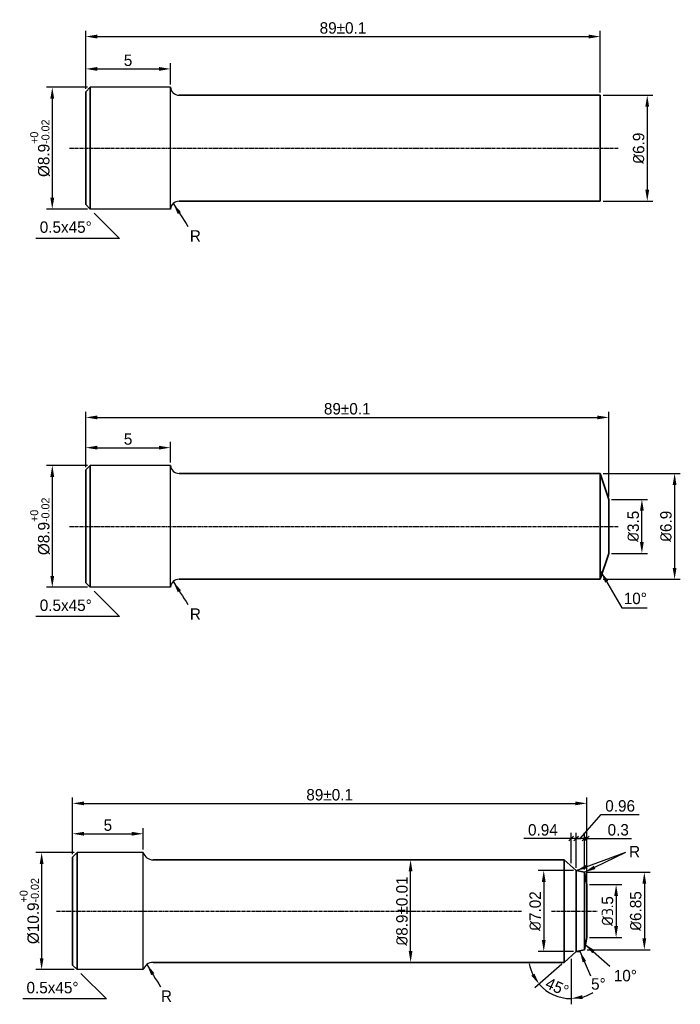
# Model space of a CAD drawing. Header units: millimetres. Extents: x 803 to 2752, y -982 to 289.
# Tile 21 of 22: x 2366 to 2510, y -274 to -58. Entities that reach past the tile are written whole.
import ezdxf

# ---------------------------------------------------------------- set-up
doc = ezdxf.new("R2010")
doc.units = ezdxf.units.MM
doc.linetypes.add('CENTER2', pattern=[1.125, 0.75, -0.125, 0.125, -0.125])
for name, color, linetype, lineweight in [('中心线', 1, 'CENTER2', 25), ('标注线', 3, 'Continuous', 30), ('粗实线', 7, 'Continuous', 35)]:
    doc.layers.add(name, color=color, linetype=linetype, lineweight=lineweight)
doc.dimstyles.new('ISO-25', dxfattribs={"dimtxt": 2.5, "dimasz": 2.5, "dimexe": 1.25, "dimexo": 0.625, "dimtad": 1, "dimdsep": 46, "dimtxsty": 'Standard', "dimcen": 2.5, "dimadec": 0, "dimazin": 0, "dimtfac": 1, "dimtmove": 0, "dimatfit": 3, "dimfxl": 1, "dimarcsym": 0})
doc.dimstyles.new('ISO-25$0', dxfattribs={"dimtxt": 2.5, "dimasz": 2.5, "dimexe": 1.25, "dimexo": 0.625, "dimgap": 1, "dimtad": 1, "dimtoh": 1, "dimtxsty": 'Standard', "dimcen": 2.5, "dimadec": 0, "dimazin": 0, "dimtfac": 1, "dimtofl": 0, "dimtmove": 0, "dimatfit": 3, "dimfxl": 1, "dimarcsym": 0})
doc.dimstyles.new('水平标注', dxfattribs={"dimtxt": 2.5, "dimasz": 2.5, "dimexe": 1.25, "dimexo": 0.625, "dimtad": 1, "dimtih": 1, "dimtoh": 1, "dimdsep": 46, "dimtxsty": 'Standard', "dimcen": -8, "dimadec": 0, "dimazin": 0, "dimtfac": 1, "dimtmove": 0, "dimatfit": 3, "dimfxl": 1, "dimarcsym": 0})

# ---------------------------------------------------------------- blocks, each defined once
blk = doc.blocks.new('*D194')
at = {"layer": 'Defpoints', "color": 0, "transparency": 16777216}
for p in [(2494.65, -163.31), (2501.9, -163.31), (2494.65, -175.12)]:
    blk.add_point(p, dxfattribs=at)
at = {"layer": '标注线', "color": 0, "lineweight": -2, "transparency": 16777216}
for p, q in [((2495.27, -163.31), (2503.15, -163.31)), ((2501.9, -172.62), (2501.9, -165.81)), ((2495.27, -175.12), (2503.15, -175.12))]:
    blk.add_line(p, q, dxfattribs=at)
at = {"layer": '标注线', "color": 0, "transparency": 16777216}
for points in [[(2501.48, -165.81), (2502.32, -165.81), (2501.9, -163.31)], [(2501.48, -172.62), (2502.32, -172.62), (2501.9, -175.12)]]:
    blk.add_solid(points, dxfattribs=at)
at = {"layer": '标注线', "color": 0, "transparency": 16777216, "insert": (2500.02, -169.21), "char_height": 2.5, "attachment_point": 5, "rotation": 90}
blk.add_mtext('{\\fISOCPEUR|b0|i0|c134|p34;%%C}3.5', dxfattribs=at)
blk = doc.blocks.new('*D195')
at = {"layer": 'Defpoints', "color": 0, "transparency": 16777216}
for p in [(2494.65, -145.38), (2380.27, -156.88), (2494.65, -163.31)]:
    blk.add_point(p, dxfattribs=at)
at = {"layer": '标注线', "color": 0, "lineweight": -2, "transparency": 16777216}
for p, q in [((2380.27, -156.26), (2380.27, -144.13)), ((2494.65, -162.69), (2494.65, -144.13)), ((2382.77, -145.38), (2492.15, -145.38))]:
    blk.add_line(p, q, dxfattribs=at)
at = {"layer": '标注线', "color": 0, "transparency": 16777216}
for points in [[(2382.77, -144.97), (2382.77, -145.8), (2380.27, -145.38)], [(2492.15, -144.97), (2492.15, -145.8), (2494.65, -145.38)]]:
    blk.add_solid(points, dxfattribs=at)
at = {"layer": '标注线', "color": 0, "transparency": 16777216, "insert": (2437.46, -143.51), "char_height": 2.5, "attachment_point": 5}
blk.add_mtext('89%%P0.1 ', dxfattribs=at)
blk = doc.blocks.new('*D196')
at = {"layer": 'Defpoints', "color": 0, "transparency": 16777216}
for p in [(2381.27, -155.88), (2372.95, -182.54), (2381.27, -182.54)]:
    blk.add_point(p, dxfattribs=at)
at = {"layer": '标注线', "color": 0, "lineweight": -2, "transparency": 16777216}
for p, q in [((2380.65, -155.88), (2371.7, -155.88)), ((2372.95, -158.38), (2372.95, -180.04)), ((2380.65, -182.54), (2371.7, -182.54))]:
    blk.add_line(p, q, dxfattribs=at)
at = {"layer": '标注线', "color": 0, "transparency": 16777216}
for points in [[(2372.53, -158.38), (2373.37, -158.38), (2372.95, -155.88)], [(2372.53, -180.04), (2373.37, -180.04), (2372.95, -182.54)]]:
    blk.add_solid(points, dxfattribs=at)
at = {"layer": '标注线', "color": 0, "transparency": 16777216, "insert": (2370.28, -169.21), "char_height": 2.5, "attachment_point": 5, "rotation": 90}
blk.add_mtext('%%C8.9{\\H0.7x;\\S+0^ -0.02;}', dxfattribs=at)
blk = doc.blocks.new('*D197')
at = {"layer": 'Defpoints', "color": 0, "transparency": 16777216}
for p in [(2378.38, -240.55), (2370.62, -266.18), (2378.37, -266.18)]:
    blk.add_point(p, dxfattribs=at)
at = {"layer": '标注线', "color": 0, "lineweight": -2, "transparency": 16777216}
for p, q in [((2377.75, -240.55), (2369.37, -240.55)), ((2370.62, -243.05), (2370.62, -263.68)), ((2377.75, -266.18), (2369.37, -266.18))]:
    blk.add_line(p, q, dxfattribs=at)
at = {"layer": '标注线', "color": 0, "transparency": 16777216}
for points in [[(2370.21, -243.05), (2371.04, -243.05), (2370.62, -240.55)], [(2370.21, -263.68), (2371.04, -263.68), (2370.62, -266.18)]]:
    blk.add_solid(points, dxfattribs=at)
at = {"layer": '标注线', "color": 0, "transparency": 16777216, "insert": (2367.96, -253.37), "char_height": 2.5, "attachment_point": 5, "rotation": 90}
blk.add_mtext('%%C10.9{\\H0.7x;\\S+0^ -0.02;}', dxfattribs=at)
blk = doc.blocks.new('*D198')
at = {"layer": 'Defpoints', "color": 0, "transparency": 16777216}
for p in [(2489.85, -229.81), (2377.38, -241.55), (2489.85, -247.59)]:
    blk.add_point(p, dxfattribs=at)
at = {"layer": '标注线', "color": 0, "lineweight": -2, "transparency": 16777216}
for p, q in [((2377.38, -240.93), (2377.38, -228.56)), ((2379.88, -229.81), (2487.35, -229.81)), ((2489.85, -246.97), (2489.85, -228.56))]:
    blk.add_line(p, q, dxfattribs=at)
at = {"layer": '标注线', "color": 0, "transparency": 16777216}
for points in [[(2379.88, -229.4), (2379.88, -230.23), (2377.38, -229.81)], [(2487.35, -229.4), (2487.35, -230.23), (2489.85, -229.81)]]:
    blk.add_solid(points, dxfattribs=at)
at = {"layer": '标注线', "color": 0, "transparency": 16777216, "insert": (2433.61, -227.94), "char_height": 2.5, "attachment_point": 5}
blk.add_mtext('89%%P0.1', dxfattribs=at)
blk = doc.blocks.new('*D199')
at = {"layer": 'Defpoints', "color": 0, "transparency": 16777216}
for p in [(2489.85, -247.59), (2489.85, -259.15), (2496.26, -259.15)]:
    blk.add_point(p, dxfattribs=at)
at = {"layer": '标注线', "color": 0, "lineweight": -2, "transparency": 16777216}
for p, q in [((2490.48, -247.59), (2497.51, -247.59)), ((2496.26, -250.09), (2496.26, -256.65)), ((2490.48, -259.15), (2497.51, -259.15))]:
    blk.add_line(p, q, dxfattribs=at)
at = {"layer": '标注线', "color": 0, "transparency": 16777216}
for points in [[(2495.85, -250.09), (2496.68, -250.09), (2496.26, -247.59)], [(2495.85, -256.65), (2496.68, -256.65), (2496.26, -259.15)]]:
    blk.add_solid(points, dxfattribs=at)
at = {"layer": '标注线', "color": 0, "transparency": 16777216, "insert": (2494.39, -253.37), "char_height": 2.5, "attachment_point": 5, "rotation": 90}
blk.add_mtext('{\\fISOCPEUR|b0|i0|c134|p34;%%C3.}5', dxfattribs=at)
blk = doc.blocks.new('*D200')
at = {"layer": 'Defpoints', "color": 0, "transparency": 16777216}
for p in [(2489.33, -244.89), (2489.33, -261.85), (2502.44, -261.85)]:
    blk.add_point(p, dxfattribs=at)
at = {"layer": '标注线', "color": 0, "lineweight": -2, "transparency": 16777216}
for p, q in [((2489.95, -244.89), (2503.69, -244.89)), ((2502.44, -247.39), (2502.44, -259.35)), ((2489.95, -261.85), (2503.69, -261.85))]:
    blk.add_line(p, q, dxfattribs=at)
at = {"layer": '标注线', "color": 0, "transparency": 16777216}
for points in [[(2502.02, -247.39), (2502.85, -247.39), (2502.44, -244.89)], [(2502.02, -259.35), (2502.85, -259.35), (2502.44, -261.85)]]:
    blk.add_solid(points, dxfattribs=at)
at = {"layer": '标注线', "color": 0, "transparency": 16777216, "insert": (2500.56, -253.37), "char_height": 2.5, "attachment_point": 5, "rotation": 90}
blk.add_mtext('{\\fISOCPEUR|b0|i0|c134|p34;%%C}6.85', dxfattribs=at)
blk = doc.blocks.new('*D201')
at = {"layer": 'Defpoints', "color": 0, "transparency": 16777216}
for p in [(2487.54, -244.5), (2480.44, -262.23), (2487.54, -262.23)]:
    blk.add_point(p, dxfattribs=at)
at = {"layer": '标注线', "color": 0, "lineweight": -2, "transparency": 16777216}
for p, q in [((2486.92, -244.5), (2479.19, -244.5)), ((2480.44, -247), (2480.44, -259.73)), ((2486.92, -262.23), (2479.19, -262.23))]:
    blk.add_line(p, q, dxfattribs=at)
at = {"layer": '标注线', "color": 0, "transparency": 16777216}
for points in [[(2480.02, -247), (2480.86, -247), (2480.44, -244.5)], [(2480.02, -259.73), (2480.86, -259.73), (2480.44, -262.23)]]:
    blk.add_solid(points, dxfattribs=at)
at = {"layer": '标注线', "color": 0, "transparency": 16777216, "insert": (2478.57, -253.37), "char_height": 2.5, "attachment_point": 5, "rotation": 90}
blk.add_mtext('{\\fISOCPEUR|b0|i0|c134|p34;%%C}7.02', dxfattribs=at)
blk = doc.blocks.new('_Oblique')
at = {"color": 0, "linetype": 'ByBlock', "lineweight": -2}
blk.add_line((-0.5, -0.5), (0.5, 0.5), dxfattribs=at)
blk = doc.blocks.new('*D202')
at = {"layer": 'Defpoints', "color": 0, "transparency": 16777216}
for p in [(2489.33, -237.48), (2489.33, -244.89), (2489.85, -247.59)]:
    blk.add_point(p, dxfattribs=at)
at = {"layer": '标注线', "color": 0, "lineweight": -2, "transparency": 16777216}
for p, q in [((2489.33, -244.27), (2489.33, -236.23)), ((2489.85, -246.97), (2489.85, -236.23)), ((2489.33, -237.48), (2488.33, -237.48)), ((2489.33, -237.48), (2489.85, -237.48)), ((2489.85, -237.48), (2499.65, -237.48))]:
    blk.add_line(p, q, dxfattribs=at)
blk.add_blockref('_Oblique', (2489.33, -237.48), dxfattribs=at)
at = {"layer": '标注线', "color": 0, "lineweight": -2, "transparency": 16777216, "rotation": 180}
blk.add_blockref('_Oblique', (2489.85, -237.48), dxfattribs=at)
at = {"layer": '标注线', "color": 0, "transparency": 16777216, "insert": (2496.73, -235.61), "char_height": 2.5, "attachment_point": 5}
blk.add_mtext('0.3 ', dxfattribs=at)
blk = doc.blocks.new('*D203')
at = {"layer": 'Defpoints', "color": 0, "transparency": 16777216}
for p in [(2487.54, -237.49), (2487.54, -244.5), (2489.33, -244.89)]:
    blk.add_point(p, dxfattribs=at)
at = {"layer": '标注线', "color": 0, "lineweight": -2, "transparency": 16777216}
for p, q in [((2488.44, -237.49), (2492.99, -232.25)), ((2492.99, -232.25), (2501.32, -232.25)), ((2487.54, -243.88), (2487.54, -236.24)), ((2489.33, -244.27), (2489.33, -236.24)), ((2489.33, -237.49), (2487.54, -237.49))]:
    blk.add_line(p, q, dxfattribs=at)
at = {"layer": '标注线', "color": 0, "lineweight": -2, "transparency": 16777216, "rotation": 180}
blk.add_blockref('_Oblique', (2487.54, -237.49), dxfattribs=at)
at = {"layer": '标注线', "color": 0, "lineweight": -2, "transparency": 16777216}
blk.add_blockref('_Oblique', (2489.33, -237.49), dxfattribs=at)
at = {"layer": '标注线', "color": 0, "transparency": 16777216, "insert": (2497.15, -230.38), "char_height": 2.5, "attachment_point": 5}
blk.add_mtext('0.96', dxfattribs=at)
blk = doc.blocks.new('*D170')
at = {"layer": 'Defpoints', "color": 0, "transparency": 16777216}
for p in [(2486.42, -237.49), (2486.42, -243.51), (2487.54, -244.5)]:
    blk.add_point(p, dxfattribs=at)
at = {"layer": '标注线', "color": 0, "lineweight": -2, "transparency": 16777216}
for p, q in [((2486.42, -242.89), (2486.42, -236.24)), ((2487.54, -243.88), (2487.54, -236.24)), ((2486.42, -237.49), (2476.09, -237.49)), ((2487.54, -237.49), (2486.42, -237.49)), ((2487.54, -237.49), (2488.54, -237.49))]:
    blk.add_line(p, q, dxfattribs=at)
blk.add_blockref('_Oblique', (2486.42, -237.49), dxfattribs=at)
at = {"layer": '标注线', "color": 0, "lineweight": -2, "transparency": 16777216, "rotation": 180}
blk.add_blockref('_Oblique', (2487.54, -237.49), dxfattribs=at)
at = {"layer": '标注线', "color": 0, "transparency": 16777216, "insert": (2480.25, -235.62), "char_height": 2.5, "attachment_point": 5}
blk.add_mtext('0.94', dxfattribs=at)
blk = doc.blocks.new('*D204')
at = {"layer": 'Defpoints', "color": 0, "transparency": 16777216}
for p in [(2486.42, -243.51), (2487.54, -262.23), (2484.88, -264.58), (2486.42, -263.23), (2481.44, -271.07)]:
    blk.add_point(p, dxfattribs=at)
at = {"layer": '标注线', "color": 0, "lineweight": -2, "transparency": 16777216}
for p, q in [((2486.42, -263.85), (2486.42, -273.76)), ((2484.41, -265), (2478.51, -270.19))]:
    blk.add_line(p, q, dxfattribs=at)
for start, end in [(190.4626, 205.9297), (221.3968, 270), (285.4671, 300.9341)]:
    blk.add_arc((2486.42, -263.23), 9.29, start, end, dxfattribs=at)
at = {"layer": '标注线', "color": 0, "transparency": 16777216}
for points in [[(2478.41, -267.06), (2477.72, -267.52), (2479.45, -269.37)], [(2488.95, -272.59), (2488.84, -271.77), (2486.42, -272.51)]]:
    blk.add_solid(points, dxfattribs=at)
at = {"layer": '标注线', "color": 0, "transparency": 16777216, "insert": (2483.37, -269.98), "char_height": 2.5, "attachment_point": 5, "rotation": 335.6984}
blk.add_mtext('45%%D', dxfattribs=at)
blk = doc.blocks.new('*D224')
at = {"layer": 'Defpoints', "color": 0, "transparency": 16777216}
for p in [(2392.85, -236.46), (2392.85, -240.55), (2377.38, -241.55)]:
    blk.add_point(p, dxfattribs=at)
at = {"layer": '标注线', "color": 0, "lineweight": -2, "transparency": 16777216}
for p, q in [((2377.38, -240.93), (2377.38, -235.21)), ((2379.88, -236.46), (2390.35, -236.46)), ((2392.85, -239.93), (2392.85, -235.21))]:
    blk.add_line(p, q, dxfattribs=at)
at = {"layer": '标注线', "color": 0, "transparency": 16777216}
for points in [[(2379.88, -236.04), (2379.88, -236.87), (2377.38, -236.46)], [(2390.35, -236.04), (2390.35, -236.87), (2392.85, -236.46)]]:
    blk.add_solid(points, dxfattribs=at)
at = {"layer": '标注线', "color": 0, "transparency": 16777216, "insert": (2385.11, -234.58), "char_height": 2.5, "attachment_point": 5}
blk.add_mtext('5', dxfattribs=at)
blk = doc.blocks.new('*D225')
at = {"layer": 'Defpoints', "color": 0, "transparency": 16777216}
for p in [(2451.27, -242.16), (2451.32, -242.16), (2451.27, -264.58)]:
    blk.add_point(p, dxfattribs=at)
at = {"layer": '标注线', "color": 0, "lineweight": -2, "transparency": 16777216}
for p, q in [((2451.9, -242.16), (2452.57, -242.16)), ((2451.32, -262.08), (2451.32, -244.66)), ((2451.9, -264.58), (2452.57, -264.58))]:
    blk.add_line(p, q, dxfattribs=at)
at = {"layer": '标注线', "color": 0, "transparency": 16777216}
for points in [[(2450.9, -244.66), (2451.73, -244.66), (2451.32, -242.16)], [(2450.9, -262.08), (2451.73, -262.08), (2451.32, -264.58)]]:
    blk.add_solid(points, dxfattribs=at)
at = {"layer": '标注线', "color": 0, "transparency": 16777216, "insert": (2449.44, -253.37), "char_height": 2.5, "attachment_point": 5, "rotation": 90}
blk.add_mtext('{\\fISOCPEUR|b0|i0|c134|p34;%%C}8.9%%P0.01', dxfattribs=at)
blk = doc.blocks.new('*D226')
at = {"layer": 'Defpoints', "color": 0, "transparency": 16777216}
for p in [(2398.79, -152), (2380.27, -156.88), (2398.79, -155.88)]:
    blk.add_point(p, dxfattribs=at)
at = {"layer": '标注线', "color": 0, "lineweight": -2, "transparency": 16777216}
for p, q in [((2380.27, -156.26), (2380.27, -150.75)), ((2398.79, -155.26), (2398.79, -150.75)), ((2382.77, -152), (2396.29, -152))]:
    blk.add_line(p, q, dxfattribs=at)
at = {"layer": '标注线', "color": 0, "transparency": 16777216}
for points in [[(2382.77, -151.58), (2382.77, -152.41), (2380.27, -152)], [(2396.29, -151.58), (2396.29, -152.41), (2398.79, -152)]]:
    blk.add_solid(points, dxfattribs=at)
at = {"layer": '标注线', "color": 0, "transparency": 16777216, "insert": (2389.53, -150.12), "char_height": 2.5, "attachment_point": 5}
blk.add_mtext('5', dxfattribs=at)
blk = doc.blocks.new('*D227')
at = {"layer": 'Defpoints', "color": 0, "transparency": 16777216}
for p in [(2492.78, -157.63), (2492.78, -180.8), (2509.06, -180.8)]:
    blk.add_point(p, dxfattribs=at)
at = {"layer": '标注线', "color": 0, "lineweight": -2, "transparency": 16777216}
for p, q in [((2493.4, -157.63), (2510.31, -157.63)), ((2509.06, -160.13), (2509.06, -178.3)), ((2493.4, -180.8), (2510.31, -180.8))]:
    blk.add_line(p, q, dxfattribs=at)
at = {"layer": '标注线', "color": 0, "transparency": 16777216}
for points in [[(2508.64, -160.13), (2509.47, -160.13), (2509.06, -157.63)], [(2508.64, -178.3), (2509.47, -178.3), (2509.06, -180.8)]]:
    blk.add_solid(points, dxfattribs=at)
at = {"layer": '标注线', "color": 0, "transparency": 16777216, "insert": (2507.18, -169.21), "char_height": 2.5, "attachment_point": 5, "rotation": 90}
blk.add_mtext('{\\fISOCPEUR|b0|i0|c134|p34;%%C}6.9', dxfattribs=at)
blk = doc.blocks.new('*D228')
at = {"layer": 'Defpoints', "color": 0, "transparency": 16777216}
for p in [(2492.78, -62.07), (2380.27, -74.17), (2492.78, -74.91)]:
    blk.add_point(p, dxfattribs=at)
at = {"layer": '标注线', "color": 0, "lineweight": -2, "transparency": 16777216}
for p, q in [((2380.27, -73.54), (2380.27, -60.82)), ((2382.77, -62.07), (2490.28, -62.07)), ((2492.78, -74.29), (2492.78, -60.82))]:
    blk.add_line(p, q, dxfattribs=at)
at = {"layer": '标注线', "color": 0, "transparency": 16777216}
for points in [[(2382.77, -61.65), (2382.77, -62.49), (2380.27, -62.07)], [(2490.28, -61.65), (2490.28, -62.49), (2492.78, -62.07)]]:
    blk.add_solid(points, dxfattribs=at)
at = {"layer": '标注线', "color": 0, "transparency": 16777216, "insert": (2436.53, -60.2), "char_height": 2.5, "attachment_point": 5}
blk.add_mtext('89%%P0.1 ', dxfattribs=at)
blk = doc.blocks.new('*D229')
at = {"layer": 'Defpoints', "color": 0, "transparency": 16777216}
for p in [(2381.27, -73.17), (2372.95, -99.83), (2381.27, -99.83)]:
    blk.add_point(p, dxfattribs=at)
at = {"layer": '标注线', "color": 0, "lineweight": -2, "transparency": 16777216}
for p, q in [((2380.65, -73.17), (2371.7, -73.17)), ((2372.95, -75.67), (2372.95, -97.33)), ((2380.65, -99.83), (2371.7, -99.83))]:
    blk.add_line(p, q, dxfattribs=at)
at = {"layer": '标注线', "color": 0, "transparency": 16777216}
for points in [[(2372.53, -75.67), (2373.37, -75.67), (2372.95, -73.17)], [(2372.53, -97.33), (2373.37, -97.33), (2372.95, -99.83)]]:
    blk.add_solid(points, dxfattribs=at)
at = {"layer": '标注线', "color": 0, "transparency": 16777216, "insert": (2370.28, -86.5), "char_height": 2.5, "attachment_point": 5, "rotation": 90}
blk.add_mtext('%%C8.9{\\H0.7x;\\S+0^ -0.02;}', dxfattribs=at)
blk = doc.blocks.new('*D230')
at = {"layer": 'Defpoints', "color": 0, "transparency": 16777216}
for p in [(2398.79, -69.15), (2398.79, -73.17), (2380.27, -74.17)]:
    blk.add_point(p, dxfattribs=at)
at = {"layer": '标注线', "color": 0, "lineweight": -2, "transparency": 16777216}
for p, q in [((2380.27, -73.54), (2380.27, -67.9)), ((2398.79, -72.54), (2398.79, -67.9)), ((2382.77, -69.15), (2396.29, -69.15))]:
    blk.add_line(p, q, dxfattribs=at)
at = {"layer": '标注线', "color": 0, "transparency": 16777216}
for points in [[(2382.77, -68.73), (2382.77, -69.56), (2380.27, -69.15)], [(2396.29, -68.73), (2396.29, -69.56), (2398.79, -69.15)]]:
    blk.add_solid(points, dxfattribs=at)
at = {"layer": '标注线', "color": 0, "transparency": 16777216, "insert": (2389.53, -67.27), "char_height": 2.5, "attachment_point": 5}
blk.add_mtext('5', dxfattribs=at)
blk = doc.blocks.new('*D231')
at = {"layer": 'Defpoints', "color": 0, "transparency": 16777216}
for p in [(2492.78, -74.91), (2492.78, -98.08), (2503.07, -98.08)]:
    blk.add_point(p, dxfattribs=at)
at = {"layer": '标注线', "color": 0, "lineweight": -2, "transparency": 16777216}
for p, q in [((2493.4, -74.91), (2504.32, -74.91)), ((2503.07, -77.41), (2503.07, -95.58)), ((2493.4, -98.08), (2504.32, -98.08))]:
    blk.add_line(p, q, dxfattribs=at)
at = {"layer": '标注线', "color": 0, "transparency": 16777216}
for points in [[(2502.66, -77.41), (2503.49, -77.41), (2503.07, -74.91)], [(2502.66, -95.58), (2503.49, -95.58), (2503.07, -98.08)]]:
    blk.add_solid(points, dxfattribs=at)
at = {"layer": '标注线', "color": 0, "transparency": 16777216, "insert": (2501.2, -86.5), "char_height": 2.5, "attachment_point": 5, "rotation": 90}
blk.add_mtext('{\\fISOCPEUR|b0|i0|c134|p34;%%C}6.9', dxfattribs=at)

msp = doc.modelspace()

# ---------------------------------------------------------------- linework, layer by layer
for p, q in [((2398.7871, -73.166), (2381.2734, -73.166)), ((2398.7871, -99.8266), (2398.7871, -73.166)), ((2398.7871, -99.8266), (2381.2734, -99.8266)), ((2398.7871, -155.8831), (2381.2734, -155.8831)), ((2398.7871, -182.5436), (2398.7871, -155.8831)), ((2398.7871, -182.5436), (2381.2734, -182.5436)), ((2392.8483, -240.5537), (2378.3787, -240.5537)), ((2392.8483, -266.1852), (2392.8483, -240.5537)), ((2392.8483, -266.1852), (2378.3787, -266.1852))]:
    msp.add_line(p, q)
for centre, radius, start, end in [((2400.6908, -73.003), 1.9107, 184.894518, 270), ((2400.6908, -99.9896), 1.9107, 90, 175.105482), ((2400.6908, -155.7201), 1.9107, 184.894518, 270), ((2490.4827, -179.8888), 2.5859, 5.856286, 27.440159), ((2400.6908, -182.7066), 1.9107, 90, 175.105482), ((2394.9873, -239.9266), 2.229, 196.340798, 270), ((2394.9873, -266.8124), 2.229, 90, 163.659202)]:
    msp.add_arc(centre, radius, start, end)
at = {"layer": '中心线'}
for p, q in [((2376.7424, -86.4963), (2496.7553, -86.4963)), ((2376.7424, -169.2134), (2496.7553, -169.2134)), ((2373.8437, -253.3695), (2475.5911, -253.3695)), ((2482.1021, -253.3695), (2492.0868, -253.3695))]:
    msp.add_line(p, q, dxfattribs=at)
at = {"layer": '标注线'}
for p, q in [((2382.1131, -100.6662), (2387.6833, -106.2364)), ((2387.6833, -106.2364), (2369.3767, -106.2364)), ((2382.1131, -183.3833), (2387.6833, -188.9535)), ((2387.6833, -188.9535), (2369.3767, -188.9535)), ((2379.2184, -267.0249), (2384.7885, -272.5951)), ((2384.7885, -272.5951), (2366.482, -272.5951))]:
    msp.add_line(p, q, dxfattribs=at)
at = {"layer": '粗实线'}
for p, q in [((2381.2734, -73.166), (2380.2734, -74.166)), ((2381.2734, -73.166), (2381.2734, -86.4963)), ((2380.2734, -86.4963), (2380.2734, -74.166)), ((2400.6908, -74.9137), (2492.7776, -74.9137)), ((2492.7776, -74.9137), (2492.7776, -98.0789)), ((2380.2734, -86.4963), (2380.2734, -98.8266)), ((2381.2734, -99.8266), (2381.2734, -86.4963)), ((2381.2734, -99.8266), (2380.2734, -98.8266)), ((2400.6908, -98.0789), (2492.7776, -98.0789)), ((2381.2734, -155.8831), (2380.2734, -156.8831)), ((2380.2734, -169.2134), (2380.2734, -156.8831)), ((2381.2734, -155.8831), (2381.2734, -169.2134)), ((2400.6908, -157.6308), (2492.7776, -157.6308)), ((2492.7776, -157.6308), (2492.7776, -180.796)), ((2492.7776, -157.6308), (2494.6495, -163.3106)), ((2494.6495, -163.3106), (2494.6495, -175.1161)), ((2380.2734, -169.2134), (2380.2734, -181.5436)), ((2381.2734, -182.5436), (2381.2734, -169.2134)), ((2492.7776, -180.796), (2494.6495, -175.1161)), ((2400.6908, -180.796), (2492.7776, -180.796)), ((2381.2734, -182.5436), (2380.2734, -181.5436)), ((2378.3787, -240.5537), (2377.3787, -241.5537)), ((2378.3787, -240.5537), (2378.3747, -253.3695)), ((2377.3747, -253.3695), (2377.3787, -241.5537)), ((2484.8794, -242.1556), (2394.9873, -242.1556)), ((2487.5436, -244.5041), (2484.8794, -242.1556)), ((2484.8794, -264.5833), (2484.8794, -242.1556)), ((2487.5436, -262.2348), (2487.5436, -244.5041)), ((2487.5436, -244.5041), (2489.3279, -244.8939)), ((2489.3279, -244.8939), (2489.8508, -247.5914)), ((2489.3279, -261.8451), (2489.3279, -244.8939)), ((2489.8508, -259.1475), (2489.8508, -247.5914)), ((2377.3747, -253.3695), (2377.3787, -265.1852)), ((2378.3747, -266.1812), (2378.3747, -253.3695)), ((2489.3279, -261.8451), (2489.8508, -259.1475)), ((2487.5436, -262.2348), (2484.8794, -264.5833)), ((2487.5436, -262.2348), (2489.3279, -261.8451)), ((2487.5436, -262.2348), (2488.3537, -262.2348)), ((2484.8794, -264.5833), (2394.9873, -264.5833)), ((2378.3787, -266.1852), (2377.3787, -265.1852))]:
    msp.add_line(p, q, dxfattribs=at)
for centre, radius, start, end in [((2488.3859, -260.9551), 1.1259, 2.674151, 33.213116), ((2488.0921, -261.8639), 0.3861, 286.150493, 332.882329)]:
    msp.add_arc(centre, radius, start, end, dxfattribs=at)

# ---------------------------------------------------------------- texts
at = {"insert": (2403.0378, -104.4326), "char_height": 2.5, "attachment_point": 1}
msp.add_mtext_dynamic_manual_height_columns('R', width=5.965315, gutter_width=12.5, heights=[0], dxfattribs=at)
at = {"layer": '标注线', "char_height": 2.5, "attachment_point": 1}
for s, insert, width in [('0.5x45%%D', (2370.2147, -102.5014), 13.476127), ('0.5x45%%D', (2370.2147, -185.2185), 13.476127), ('10%%D', (2497.9367, -183.7268), 5.147553), ('R', (2499.1, -239.1198), 4.521064), ('10%%D', (2495.7614, -266.2416), 6.327112), ('0.5x45%%D', (2367.3199, -268.8601), 13.476127), ('5%%D', (2490.7949, -268.059), 5.621273)]:
    msp.add_mtext(s, dxfattribs=dict(at, insert=insert, width=width))
for width, insert in [(5.965315, (2403.0378, -187.1496)), (4.414626, (2396.7174, -270.7306))]:
    msp.add_mtext_dynamic_manual_height_columns('R', width=width, gutter_width=12.5, heights=[0], dxfattribs=dict(at, insert=insert))

# ---------------------------------------------------------------- dimensions: what is measured, and where the dimension line sits
at = {"layer": '标注线'}
for base, p1, p2, text, picture, middle in [((2492.7776, -62.0705), (2380.2734, -74.166), (2492.7776, -74.9137), '89%%P0.1 ', '*D228', (2436.5255, -60.1955)), ((2494.6495, -145.3819), (2380.2734, -156.8831), (2494.6495, -163.3106), '89%%P0.1 ', '*D195', (2437.4615, -143.5069)), ((2489.8508, -229.813), (2377.3787, -241.5537), (2489.8508, -247.5914), '89%%P0.1', '*D198', (2433.6147, -227.938))]:
    dim = msp.add_linear_dim(base=base, p1=p1, p2=p2, text=text, dimstyle='ISO-25', dxfattribs=at)
    dim.commit()
    dim.dimension.update_dxf_attribs({"geometry": picture, "text_midpoint": middle})
for base, p1, p2, text, dimstyle, override, picture, middle in [((2398.7871, -69.1471), (2380.2734, -74.166), (2398.7871, -73.166), '5', 'ISO-25$0', {"dimgap": 0.625, "dimdsep": 46, "dimtofl": 1}, '*D230', (2389.5303, -67.2721)), ((2398.7871, -151.9982), (2380.2734, -156.8831), (2398.7871, -155.8831), '5', 'ISO-25$0', {"dimgap": 0.625, "dimdsep": 46, "dimtofl": 1}, '*D226', (2389.5303, -150.1232)), ((2392.8483, -236.4575), (2377.3787, -241.5537), (2392.8483, -240.5537), '5', 'ISO-25$0', {"dimgap": 0.625, "dimdsep": 46, "dimtofl": 1}, '*D224', (2385.1135, -234.5825)), ((2486.4197, -237.49), (2487.5436, -244.5041), (2486.4197, -243.5134), '0.94', '水平标注', {"dimasz": 1, "dimblk1": 'Oblique', "dimblk2": 'Oblique', "dimsah": 1}, '*D170', (2480.253, -235.615))]:
    dim = msp.add_linear_dim(base=base, p1=p1, p2=p2, text=text, dimstyle=dimstyle, override=override, dxfattribs=at)
    dim.commit()
    dim.dimension.update_dxf_attribs({"geometry": picture, "text_midpoint": middle})
for base, p1, p2, text, picture, middle in [((2372.9484, -99.8266), (2381.2734, -73.166), (2381.2734, -99.8266), '%%C8.9{\\H0.7x;\\S+0^ -0.02;}', '*D229', (2370.2817, -86.4963)), ((2372.9484, -182.5436), (2381.2734, -155.8831), (2381.2734, -182.5436), '%%C8.9{\\H0.7x;\\S+0^ -0.02;}', '*D196', (2370.2817, -169.2134)), ((2501.8984, -163.3106), (2494.6495, -175.1161), (2494.6495, -163.3106), '{\\fISOCPEUR|b0|i0|c134|p34;%%C}3.5', '*D194', (2500.0234, -169.2134)), ((2370.6245, -266.1812), (2378.3787, -240.5537), (2378.3747, -266.1812), '%%C10.9{\\H0.7x;\\S+0^ -0.02;}', '*D197', (2367.9579, -253.3675))]:
    dim = msp.add_linear_dim(base=base, p1=p1, p2=p2, angle=90, text=text, dimstyle='ISO-25', dxfattribs=at)
    dim.commit()
    dim.dimension.update_dxf_attribs({"geometry": picture, "text_midpoint": middle})
for base, p1, p2, text, picture, middle in [((2503.0748, -98.0789), (2492.7776, -74.9137), (2492.7776, -98.0789), '{\\fISOCPEUR|b0|i0|c134|p34;%%C}6.9', '*D231', (2501.1998, -86.4963)), ((2509.055, -180.796), (2492.7776, -157.6308), (2492.7776, -180.796), '{\\fISOCPEUR|b0|i0|c134|p34;%%C}6.9', '*D227', (2507.18, -169.2134)), ((2451.3183, -242.1556), (2451.2731, -264.5833), (2451.2731, -242.1556), '{\\fISOCPEUR|b0|i0|c134|p34;%%C}8.9%%P0.01', '*D225', (2449.4433, -253.3695))]:
    dim = msp.add_linear_dim(base=base, p1=p1, p2=p2, angle=90, text=text, dimstyle='ISO-25$0', override={"dimgap": 0.625, "dimdsep": 46, "dimtofl": 1}, dxfattribs=at)
    dim.commit()
    dim.dimension.update_dxf_attribs({"geometry": picture, "text_midpoint": middle})
for base, p1, p2, text, override, picture, middle in [((2487.5436, -237.49), (2489.3279, -244.8939), (2487.5436, -244.5041), '0.96', {"dimasz": 1, "dimblk1": 'Oblique', "dimblk2": 'Oblique', "dimsah": 1, "dimtmove": 1}, '*D203', (2493.6131, -232.2545)), ((2489.3279, -237.4802), (2489.8508, -247.5914), (2489.3279, -244.8939), '0.3 ', {"dimasz": 1, "dimblk1": 'Oblique', "dimblk2": 'Oblique', "dimsah": 1}, '*D202', (2496.7299, -237.4802))]:
    dim = msp.add_linear_dim(base=base, p1=p1, p2=p2, text=text, dimstyle='水平标注', override=override, dxfattribs=at)
    dim.commit()
    dim.dimension.update_dxf_attribs({"geometry": picture, "text_midpoint": middle, "dimtype": 160})
for base, p1, p2, text, picture, middle in [((2480.4408, -262.2348), (2487.5436, -244.5041), (2487.5436, -262.2348), '{\\fISOCPEUR|b0|i0|c134|p34;%%C}7.02', '*D201', (2480.4408, -253.3695)), ((2502.4371, -261.8451), (2489.3279, -244.8939), (2489.3279, -261.8451), '{\\fISOCPEUR|b0|i0|c134|p34;%%C}6.85', '*D200', (2502.4371, -253.3695)), ((2496.2646, -259.1475), (2489.8508, -247.5914), (2489.8508, -259.1475), '{\\fISOCPEUR|b0|i0|c134|p34;%%C3.}5', '*D199', (2496.2646, -253.3695))]:
    dim = msp.add_linear_dim(base=base, p1=p1, p2=p2, angle=90, text=text, dimstyle='ISO-25', dxfattribs=at)
    dim.commit()
    dim.dimension.update_dxf_attribs({"geometry": picture, "text_midpoint": middle, "dimtype": 160})
dim = msp.add_angular_dim_2l(base=(2481.442, -271.0684), line1=((2486.4197, -243.5134), (2486.4197, -263.2256)), line2=((2487.5436, -262.2348), (2484.8794, -264.5833)), text='45%%D', dimstyle='ISO-25', override={"dimcen": 9, "dimfxl": 1.2}, dxfattribs=at)
dim.commit()
dim.dimension.update_dxf_attribs({"geometry": '*D204', "text_midpoint": (2483.3685, -269.9827)})

# ---------------------------------------------------------------- leaders
at = {"path_type": 1}
msp.add_leader([(2399.3987, -98.5821), (2402.6184, -103.5946)], dimstyle='ISO-25', override={"dimgap": 0.625, "dimtad": 0, "dimcen": 15, "dimfxl": 1.25}, dxfattribs=at)
at = {"layer": '标注线'}
for points, override in [([(2492.9602, -179.148), (2497.5104, -187.0171), (2503.0396, -187.0171)], {"dimgap": 0.625, "dimtad": 0}), ([(2489.457, -260.6082), (2494.9173, -265.4461)], {"dimgap": 0.8, "dimtad": 0, "dimcen": 9, "dimfxl": 1.2}), ([(2488.3378, -262.1618), (2490.6487, -267.512)], {"dimtad": 0, "dimcen": 9, "dimfxl": 1.2})]:
    msp.add_leader(points, dimstyle='ISO-25', override=override, dxfattribs=at)
at = {"layer": '标注线', "path_type": 1}
for points in [[(2399.3987, -181.2991), (2402.6184, -186.3117)], [(2393.6511, -265.0282), (2396.5941, -269.9224)]]:
    msp.add_leader(points, dimstyle='ISO-25', dxfattribs=at)
at = {"layer": '标注线'}
for points in [[(2487.5436, -244.5041), (2498.3602, -240.5158)], [(2489.3279, -244.8939), (2498.3602, -240.5158)]]:
    msp.add_leader(points, dimstyle='ISO-25', dxfattribs=at)

doc.saveas('drawing.dxf')
